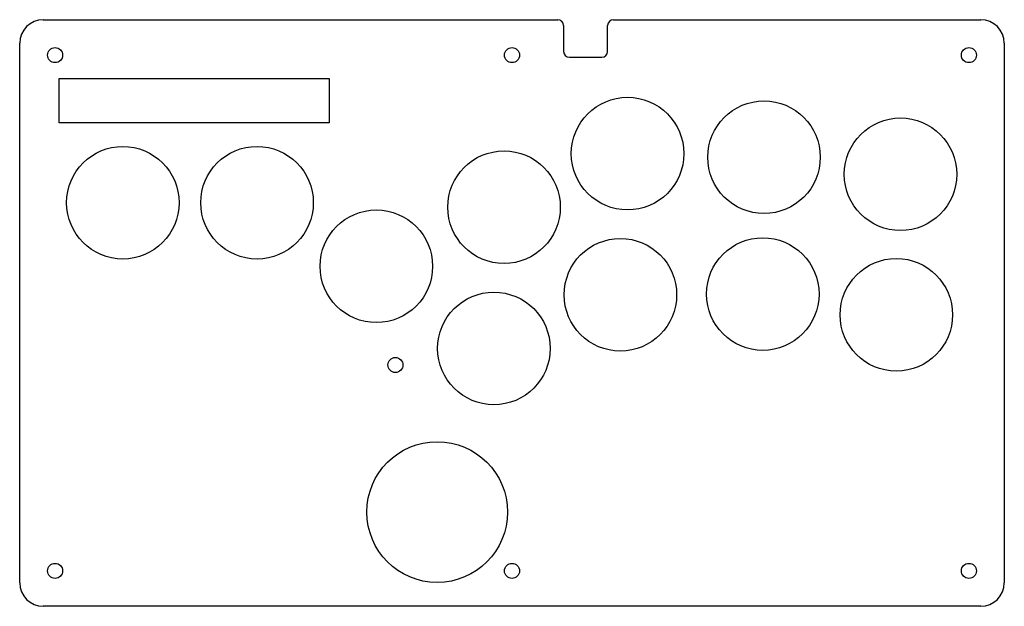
# Model space of a CAD drawing. Header units: millimetres. Extents: x 0 to 210, y -125 to 0.
import ezdxf

# ---------------------------------------------------------------- set-up
doc = ezdxf.new("R2010")
doc.units = ezdxf.units.MM
doc.layers.add('Shape2DView003', color=7, linetype='CONTINUOUS')

msp = doc.modelspace()

# ---------------------------------------------------------------- linework, layer by layer
at = {"layer": 'Shape2DView003'}
for p, q in [((5, 0), (114.75, 0)), ((116, -1.25), (116, -6.75)), ((125.4, -6.75), (125.4, -1.25)), ((126.65, 0), (205, 0)), ((0, -120), (0, -5)), ((210, -5), (210, -120)), ((117.25, -8), (124.15, -8)), ((8.43, -12.5), (66, -12.5)), ((8.43, -22), (8.43, -12.5)), ((66, -12.5), (66, -22)), ((66, -22), (8.43, -22)), ((205, -125), (5, -125))]:
    msp.add_line(p, q, dxfattribs=at)
for centre, radius in [((7.55, -7.55), 1.6), ((105, -7.55), 1.6), ((202.45, -7.55), 1.6), ((129.65, -28.54), 12), ((158.75, -29.3), 12), ((187.86, -32.94), 12), ((22, -39), 12), ((50.62, -39), 12), ((103.3, -39.95), 12), ((76.07, -52.54), 12), ((128.12, -58.62), 12), ((158.49, -58.46), 12), ((186.97, -62.89), 12), ((101.14, -70.06), 12), ((80.14, -73.58), 1.6), ((89.04, -104.92), 15), ((7.55, -117.45), 1.6), ((105, -117.45), 1.6), ((202.45, -117.45), 1.6)]:
    msp.add_circle(centre, radius, dxfattribs=at)
for centre, radius, start, end in [((5, -5), 5, 90, 180), ((114.75, -1.25), 1.25, 0, 90), ((126.65, -1.25), 1.25, 90, 180), ((205, -5), 5, 0, 90), ((117.25, -6.75), 1.25, 180, -90), ((124.15, -6.75), 1.25, -90, 0), ((5, -120), 5, 180, -90), ((205, -120), 5, -90, 0)]:
    msp.add_arc(centre, radius, start, end, dxfattribs=at)

doc.saveas('drawing.dxf')
